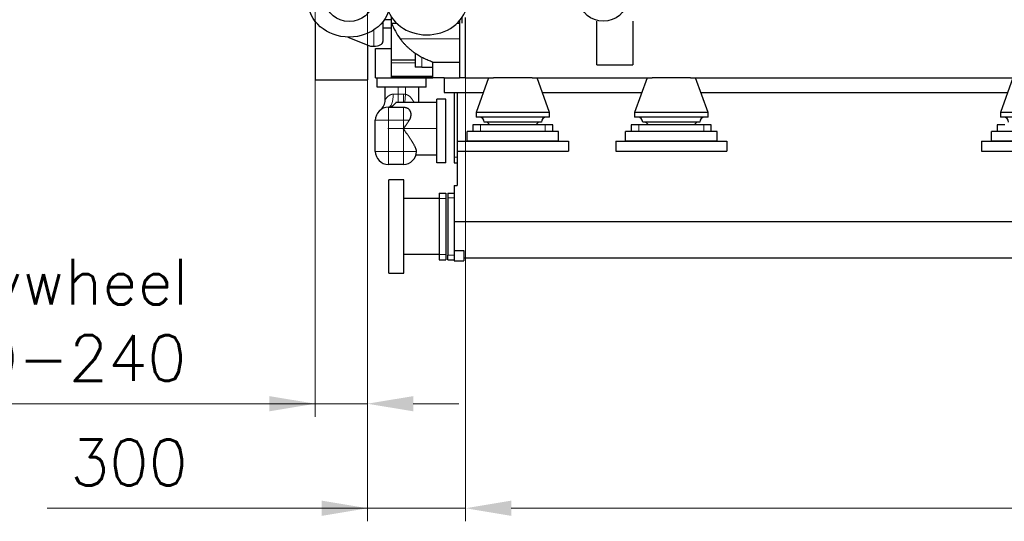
# Model space of a CAD drawing. Header units: inches. Extents: x 0 to 23760, y -13 to 16800.
# Tile 203 of 256: x 14947 to 17961, y 10537 to 12072. Entities that reach past the tile are written whole.
import ezdxf

# ---------------------------------------------------------------- set-up
doc = ezdxf.new("R2010")
doc.units = ezdxf.units.IN
doc.layers.add('1', color=7, linetype='Continuous', true_color=0xffffff)
doc.layers.add('254', color=7, linetype='Continuous', true_color=0xffffff)
doc.styles.add('latin_extended', font='simplex.shx')
doc.dimstyles.get("Standard").update_dxf_attribs({"dimtxt": 0.18, "dimasz": 0.18, "dimexe": 0.18, "dimexo": 0.0625, "dimgap": 0.09, "dimtad": 0, "dimtih": 1, "dimtoh": 1, "dimdec": 4, "dimzin": 0, "dimdsep": 46, "dimtxsty": 'Standard', "dimcen": 0.09, "dimadec": 0, "dimazin": 0, "dimtfac": 1, "dimtdec": 4, "dimtofl": 0, "dimtmove": 0, "dimatfit": 3, "dimfxl": 1, "dimtolj": 1, "dimtzin": 0, "dimarcsym": 0})

# ---------------------------------------------------------------- blocks, each defined once
blk = doc.blocks.new('_U1')
at = {"layer": '254', "color": 3, "linetype": 'Continuous', "lineweight": 13, "transparency": 16777216}
for p, q in [((16011.1, 12504.3), (16011.1, 10536.7)), ((16311.1, 11946.8), (16311.1, 10536.7)), ((16011.1, 10576.7), (15031.1, 10576.7)), ((15871.1, 10576.7), (15731.1, 10576.7)), ((16311.1, 10576.7), (16011.1, 10576.7)), ((16451.1, 10576.7), (16591.1, 10576.7))]:
    blk.add_line(p, q, dxfattribs=at)
at = {"layer": '254', "color": 3, "transparency": 16777216}
for points in [[(15871.1, 10553.4), (15871.1, 10600), (16011.1, 10576.7)], [(16451.1, 10600), (16451.1, 10553.4), (16311.1, 10576.7)]]:
    blk.add_solid(points, dxfattribs=at)
at = {"layer": 'Defpoints', "color": 0, "transparency": 16777216}
for p in [(16011.1, 12544.3), (16311.1, 11986.8), (16011.1, 10576.7)]:
    blk.add_point(p, dxfattribs=at)
at = {"layer": '254', "color": 2, "lineweight": 13, "transparency": 16777216, "insert": (15101.1, 10786.7), "char_height": 140, "attachment_point": 1, "style": 'latin_extended'}
blk.add_mtext('\\A1;300', dxfattribs=at)
blk = doc.blocks.new('_U2')
at = {"layer": '254', "color": 3, "linetype": 'Continuous', "lineweight": 13, "transparency": 16777216}
for p, q in [((15851.1, 12504.3), (15851.1, 10856.7)), ((16011.1, 12504.3), (16011.1, 10856.7)), ((15851.1, 10896.7), (14631.1, 10896.7)), ((15711.1, 10896.7), (15571.1, 10896.7)), ((16011.1, 10896.7), (15851.1, 10896.7)), ((16151.1, 10896.7), (16291.1, 10896.7))]:
    blk.add_line(p, q, dxfattribs=at)
at = {"layer": '254', "color": 3, "transparency": 16777216}
for points in [[(15711.1, 10873.4), (15711.1, 10920), (15851.1, 10896.7)], [(16151.1, 10920), (16151.1, 10873.4), (16011.1, 10896.7)]]:
    blk.add_solid(points, dxfattribs=at)
at = {"layer": 'Defpoints', "color": 0, "transparency": 16777216}
for p in [(15851.1, 12544.3), (16011.1, 12544.3), (15851.1, 10896.7)]:
    blk.add_point(p, dxfattribs=at)
at = {"layer": '254', "color": 2, "lineweight": 13, "transparency": 16777216, "insert": (14701.1, 11340), "char_height": 140, "attachment_point": 1, "style": 'latin_extended'}
blk.add_mtext('\\A1;\\C2;Flywheel\\P\\C2;90-240', dxfattribs=at)
blk = doc.blocks.new('_U9')
at = {"layer": '254', "color": 3, "linetype": 'Continuous', "lineweight": 13, "transparency": 16777216}
for p, q in [((16311.1, 11946.8), (16311.1, 10536.7)), ((21581.1, 11946.8), (21581.1, 10536.7)), ((16451.1, 10576.7), (21441.1, 10576.7))]:
    blk.add_line(p, q, dxfattribs=at)
at = {"layer": '254', "color": 3, "transparency": 16777216}
for points in [[(16451.1, 10600), (16451.1, 10553.4), (16311.1, 10576.7)], [(21441.1, 10553.4), (21441.1, 10600), (21581.1, 10576.7)]]:
    blk.add_solid(points, dxfattribs=at)
at = {"layer": 'Defpoints', "color": 0, "transparency": 16777216}
for p in [(16311.1, 11986.8), (21581.1, 11986.8), (21581.1, 10576.7)]:
    blk.add_point(p, dxfattribs=at)
at = {"layer": '254', "color": 2, "lineweight": 13, "transparency": 16777216, "insert": (18699.5, 10786.7), "char_height": 140, "attachment_point": 1, "style": 'latin_extended'}
blk.add_mtext('\\A1;5270', dxfattribs=at)

msp = doc.modelspace()

# ---------------------------------------------------------------- linework, layer by layer
at = {"layer": '1', "color": 2, "linetype": 'Continuous', "lineweight": 25}
for p, q in [((15851.123, 12067.498), (15851.123, 11888.332)), ((16058.623, 12066.838), (16058.623, 12005.239)), ((16085.117, 12072.377), (16062.676, 12072.377)), ((16085.123, 12061.416), (16085.123, 12079.827)), ((16085.123, 11949.123), (16085.123, 12061.416)), ((16085.123, 12061.416), (16100.736, 12061.416)), ((16285.51, 12061.416), (16293.121, 12061.416)), ((16293.123, 12069.38), (16293.123, 11894.332)), ((16301.123, 12061.416), (16301.123, 12079.827)), ((16311.123, 11894.332), (16311.123, 12079.332)), ((16713.125, 11934.335), (16713.125, 12067.735)), ((16823.125, 12067.735), (16823.125, 11934.335)), ((16085.117, 12046.524), (16058.622, 12046.524)), ((15951.046, 12019.34), (16020.123, 11991.24)), ((16011.123, 11994.914), (16011.123, 11888.332)), ((16020.123, 11991.24), (16030.623, 11991.24)), ((16036.123, 11984.331), (16085.123, 11984.331)), ((16036.123, 11894.332), (16036.123, 11984.331)), ((16157.123, 11969.328), (16157.123, 11927.332)), ((16085.123, 11939.885), (16085.123, 11949.123)), ((16085.123, 11949.123), (16157.123, 11949.123)), ((16085.123, 11899.838), (16085.123, 11939.885)), ((16211.123, 11894.332), (16211.123, 11942.75)), ((16211.123, 11942.75), (16293.123, 11942.75)), ((16177.123, 11927.332), (16157.123, 11927.332)), ((16177.123, 11927.332), (16211.123, 11927.332)), ((16713.125, 11934.335), (16823.125, 11934.335)), ((15851.123, 11888.332), (16011.123, 11888.332)), ((16036.123, 11894.332), (16211.122, 11894.332)), ((16041.123, 11866.332), (16041.123, 11894.332)), ((16085.123, 11896.009), (16085.123, 11899.838)), ((16085.123, 11896.009), (16211.122, 11896.009)), ((16191.123, 11866.332), (16191.123, 11894.332)), ((16246.124, 11894.332), (16211.123, 11894.332)), ((16246.123, 11894.332), (16293.138, 11894.332)), ((16246.123, 11894.332), (16246.123, 11849.332)), ((16311.123, 11894.332), (16293.123, 11894.332)), ((16311.123, 11894.332), (16397.419, 11894.332)), ((16382.123, 11894.332), (16343.623, 11788.332)), ((16514.861, 11894.332), (16397.381, 11894.332)), ((16514.924, 11894.332), (16882.424, 11894.332)), ((16568.623, 11788.332), (16530.123, 11894.332)), ((16867.123, 11894.332), (16828.623, 11788.332)), ((16999.861, 11894.332), (16882.381, 11894.332)), ((16999.929, 11894.332), (18002.464, 11894.332)), ((17053.623, 11788.332), (17015.123, 11894.332)), ((17987.123, 11894.332), (17948.623, 11788.332)), ((16191.123, 11866.332), (16041.123, 11866.332)), ((16065.123, 11826.782), (16065.123, 11866.332)), ((16167.123, 11866.332), (16167.123, 11818.433)), ((16246.123, 11849.332), (16365.827, 11849.332)), ((16276.123, 11849.332), (16276.123, 11651.332)), ((16286.123, 11849.332), (16286.123, 11700.334)), ((16546.55, 11849.332), (16850.812, 11849.332)), ((17031.535, 11849.332), (17970.829, 11849.332)), ((16098.123, 11818.332), (16087.504, 11807.714)), ((16223.123, 11818.432), (16098.123, 11818.432)), ((16098.123, 11818.432), (16098.123, 11818.332)), ((16223.123, 11634.332), (16223.123, 11829.332)), ((16251.123, 11829.332), (16223.123, 11829.332)), ((16251.123, 11634.332), (16251.123, 11829.332)), ((16075.123, 11804.332), (16084.123, 11804.332)), ((16087.504, 11807.714), (16084.123, 11804.332)), ((16084.123, 11804.332), (16084.123, 11803.879)), ((16121.123, 11803.879), (16084.123, 11803.879)), ((16343.623, 11788.332), (16343.623, 11774.1)), ((16568.623, 11788.332), (16343.623, 11788.332)), ((16568.623, 11774.1), (16568.623, 11788.332)), ((17053.623, 11788.332), (16828.623, 11788.332)), ((16828.623, 11788.332), (16828.623, 11774.1)), ((17053.623, 11774.1), (17053.623, 11788.332)), ((17948.623, 11788.332), (17948.623, 11774.1)), ((18173.623, 11788.332), (17948.623, 11788.332)), ((16035.123, 11669.332), (16035.123, 11764.332)), ((16568.623, 11774.1), (16343.623, 11774.1)), ((16543.623, 11759.1), (16368.623, 11759.1)), ((17053.623, 11774.1), (16828.623, 11774.1)), ((17028.623, 11759.1), (16853.623, 11759.1)), ((18173.623, 11774.1), (17948.623, 11774.1)), ((16316.123, 11700.332), (16316.123, 11730.332)), ((16596.123, 11730.332), (16316.123, 11730.332)), ((16333.623, 11750.332), (16333.623, 11730.332)), ((16356.93, 11750.332), (16333.623, 11750.332)), ((16555.317, 11750.332), (16356.93, 11750.332)), ((16578.623, 11750.332), (16555.317, 11750.332)), ((16578.623, 11730.332), (16578.623, 11750.332)), ((16596.123, 11700.332), (16596.123, 11730.332)), ((16801.123, 11700.332), (16801.123, 11730.332)), ((17081.123, 11730.332), (16801.123, 11730.332)), ((16841.93, 11750.332), (16818.623, 11750.332)), ((16818.623, 11750.332), (16818.623, 11730.332)), ((17040.317, 11750.332), (16841.93, 11750.332)), ((17063.623, 11750.332), (17040.317, 11750.332)), ((17063.623, 11730.332), (17063.623, 11750.332)), ((17081.123, 11700.332), (17081.123, 11730.332)), ((18201.123, 11730.332), (17921.123, 11730.332)), ((17921.123, 11700.332), (17921.123, 11730.332)), ((17938.623, 11750.332), (17938.623, 11730.332)), ((17961.93, 11750.332), (17938.623, 11750.332)), ((16286.123, 11700.332), (16286.123, 11670.332)), ((16286.123, 11700.332), (16626.123, 11700.332)), ((16596.123, 11700.332), (16316.123, 11700.332)), ((16626.123, 11700.332), (16626.123, 11670.332)), ((16771.123, 11700.332), (16771.123, 11670.332)), ((16771.123, 11700.332), (17111.123, 11700.332)), ((17081.123, 11700.332), (16801.123, 11700.332)), ((17111.123, 11700.332), (17111.123, 11670.332)), ((17891.123, 11700.332), (18231.123, 11700.332)), ((17891.123, 11700.332), (17891.123, 11670.332)), ((18201.123, 11700.332), (17921.123, 11700.332)), ((16286.123, 11670.334), (16286.123, 11651.332)), ((16286.123, 11670.332), (16626.123, 11670.332)), ((16771.123, 11670.332), (17111.123, 11670.332)), ((17891.123, 11670.332), (18231.123, 11670.332)), ((16159.616, 11658.432), (16223.123, 11658.432)), ((16276.123, 11651.332), (16276.123, 11634.332)), ((16286.123, 11651.332), (16286.123, 11634.838)), ((16286.123, 11634.838), (16286.123, 11564.332)), ((16121.123, 11629.332), (16075.123, 11629.332)), ((16251.123, 11634.332), (16223.123, 11634.332)), ((16276.123, 11634.332), (16286.123, 11634.332)), ((16076.723, 11296.832), (16076.723, 11581.832)), ((16122.323, 11581.832), (16076.723, 11581.832)), ((16122.323, 11296.832), (16122.323, 11581.832)), ((16276.123, 11564.332), (16286.123, 11564.332)), ((16276.123, 11564.332), (16276.123, 11454.793)), ((16230.323, 11524.582), (16122.323, 11524.582)), ((16230.323, 11541.832), (16230.323, 11524.832)), ((16230.323, 11541.832), (16251.123, 11541.832)), ((16230.323, 11524.832), (16230.323, 11353.832)), ((16251.123, 11541.832), (16251.123, 11524.832)), ((16251.123, 11524.832), (16251.123, 11353.832)), ((16257.123, 11541.832), (16257.123, 11526.832)), ((16257.123, 11541.832), (16276.123, 11541.832)), ((16257.123, 11526.832), (16257.123, 11351.832)), ((16276.123, 11454.793), (16276.123, 11365.488)), ((16276.123, 11454.793), (21586.123, 11454.793)), ((16276.123, 11365.488), (16276.123, 11334.332)), ((16276.123, 11365.488), (16306.123, 11365.488)), ((16306.123, 11365.488), (16306.123, 11334.332)), ((16122.323, 11354.082), (16230.323, 11354.082)), ((16230.323, 11353.832), (16230.323, 11336.832)), ((16230.323, 11336.832), (16251.123, 11336.832)), ((16251.123, 11353.832), (16251.123, 11336.832)), ((16257.123, 11336.832), (16257.123, 11351.832)), ((16257.123, 11336.832), (16276.123, 11336.832)), ((16276.123, 11334.332), (16306.123, 11334.332)), ((16306.123, 11343.332), (21581.123, 11343.332)), ((16076.723, 11296.832), (16122.323, 11296.832))]:
    msp.add_line(p, q, dxfattribs=at)
at = {"layer": '1', "color": 110, "linetype": 'Continuous', "lineweight": 13}
for p, q in [((16030.623, 11991.24), (16030.623, 12041.262)), ((16111.004, 12014.332), (16293.123, 12014.332)), ((16085.123, 11939.885), (16157.122, 11939.885)), ((16177.123, 11927.332), (16177.123, 11957.14)), ((16085.123, 11899.838), (16211.123, 11899.838)), ((16105.123, 11866.332), (16105.123, 11844.332)), ((16127.123, 11844.107), (16127.123, 11866.332)), ((16090.123, 11844.332), (16105.123, 11844.332)), ((16105.123, 11844.332), (16121.123, 11844.332)), ((16105.123, 11818.431), (16105.123, 11844.332)), ((16121.123, 11818.431), (16121.123, 11844.332)), ((16125.192, 11818.432), (16127.123, 11844.107)), ((16075.123, 11804.332), (16075.123, 11764.332)), ((16121.123, 11803.879), (16121.123, 11764.332)), ((16075.123, 11764.332), (16035.123, 11764.332)), ((16121.123, 11764.332), (16075.123, 11764.332)), ((16075.123, 11764.332), (16075.123, 11669.332)), ((16121.123, 11669.332), (16121.123, 11764.332)), ((16139.183, 11764.332), (16121.123, 11764.332)), ((16356.93, 11730.332), (16356.93, 11750.332)), ((16555.317, 11730.332), (16555.317, 11750.332)), ((16841.93, 11730.332), (16841.93, 11750.332)), ((17040.317, 11730.332), (17040.317, 11750.332)), ((16035.123, 11669.332), (16075.123, 11669.332)), ((16075.123, 11669.332), (16075.123, 11629.332)), ((16075.123, 11669.332), (16121.123, 11669.332)), ((16121.123, 11669.332), (16161.122, 11669.332)), ((16121.123, 11629.332), (16121.123, 11669.332)), ((16276.123, 11651.332), (16286.123, 11651.332)), ((16230.323, 11524.832), (16251.123, 11524.832)), ((16257.123, 11526.832), (16276.123, 11526.832)), ((16230.323, 11353.832), (16251.123, 11353.832)), ((16257.123, 11351.832), (16276.123, 11351.832))]:
    msp.add_line(p, q, dxfattribs=at)
at = {"layer": '1', "color": 163, "linetype": 'Continuous', "lineweight": 18}
msp.add_line((16223.123, 11739.314), (16073.123, 11739.314), dxfattribs=at)
at = {"layer": '1', "color": 2, "linetype": 'Continuous', "lineweight": 25}
for centre, radius, start, end in [((16271.742, 12133.342), 200, 201.077613, 216.516266), ((16025.123, 11826.782), 40, 308.682187, 0), ((16075.123, 11764.332), 40, 90, 180), ((16353.623, 11759.1), 15, 0, 90), ((16371.458, 11744.146), 15, 24.359101, 85.546788), ((16540.788, 11744.146), 15, 94.453212, 155.640899), ((16558.623, 11759.1), 15, 90, 180), ((16838.623, 11759.1), 15, 0, 90), ((16856.458, 11744.146), 15, 24.359101, 85.546788), ((17025.788, 11744.146), 15, 94.453212, 155.640899), ((17043.623, 11759.1), 15, 90, 180), ((17958.623, 11759.1), 15, 0, 90), ((16075.123, 11669.332), 40, 180, 270), ((16121.123, 11669.332), 40, 270, 359.738975)]:
    msp.add_arc(centre, radius, start, end, dxfattribs=at)
at = {"layer": '1', "color": 110, "linetype": 'Continuous', "lineweight": 13}
msp.add_arc((16121.123, 11764.332), 80, 85.698778, 90, dxfattribs=at)
at = {"layer": '1', "color": 2, "linetype": 'Continuous', "lineweight": 25}
for centre, major_axis, ratio in [((15955.123, 12127.54), (-125, -0.011), 0.86605817), ((15955.123, 12127.54), (70, 0.006), 0.86605817), ((16733.125, 12128.573), (70, 0), 0.8660254)]:
    msp.add_ellipse(centre, major_axis=major_axis, ratio=ratio, dxfattribs=at)
for centre, major_axis, ratio, start_param in [((16193.123, 12134.332), (125, 0), 0.8660254, 3.48402625), ((16030.623, 12005.239), (28, 0), 0.49994324, 4.71238898)]:
    msp.add_ellipse(centre, major_axis=major_axis, ratio=ratio, start_param=start_param, end_param=6.28318531, dxfattribs=at)
at = {"layer": '1', "color": 110, "linetype": 'Continuous', "lineweight": 13}
msp.add_ellipse((16075.123, 11844.332), major_axis=(0, 40), ratio=0.375, start_param=3.14159265, end_param=4.71238898, dxfattribs=at)
at = {"layer": '1', "color": 2, "linetype": 'Continuous', "lineweight": 25}
for points, knots in [([(16211.123, 11942.75), (16208.783, 11943.495), (16206.46, 11944.281), (16201.842, 11945.939), (16199.549, 11946.81), (16194.99, 11948.64), (16192.724, 11949.597), (16188.219, 11951.601), (16185.98, 11952.646), (16181.528, 11954.828), (16179.314, 11955.963), (16174.911, 11958.328), (16172.722, 11959.557), (16168.367, 11962.111), (16166.202, 11963.437), (16161.894, 11966.19), (16159.751, 11967.617), (16155.488, 11970.579), (16153.368, 11972.114), (16150.204, 11974.502), (16149.152, 11975.313), (16147.84, 11976.344), (16147.578, 11976.551), (16147.055, 11976.967), (16146.272, 11977.592), (16145.493, 11978.224), (16142.907, 11980.343), (16140.867, 11982.084), (16136.847, 11985.658), (16134.867, 11987.492), (16130.965, 11991.254), (16129.044, 11993.183), (16126.207, 11996.151), (16125.269, 11997.153), (16123.407, 11999.183), (16122.484, 12000.211), (16120.653, 12002.292), (16119.745, 12003.346), (16118.395, 12004.948), (16117.947, 12005.485), (16117.277, 12006.296), (16117.054, 12006.568), (16116.61, 12007.112), (16115.503, 12008.475), (16114.413, 12009.853), (16112.692, 12012.078), (16111.843, 12013.2), (16111.004, 12014.332)], [0, 0, 0, 0, 0.0625, 0.0625, 0.125, 0.125, 0.1875, 0.1875, 0.25, 0.25, 0.3125, 0.3125, 0.375, 0.375, 0.4375, 0.4375, 0.5, 0.5, 0.5625, 0.5625, 0.59375, 0.59375, 0.6015625, 0.6015625, 0.609375, 0.625, 0.625, 0.6875, 0.6875, 0.75, 0.75, 0.8125, 0.8125, 0.84375, 0.84375, 0.875, 0.875, 0.90625, 0.90625, 0.921875, 0.921875, 0.9296875, 0.9296875, 0.9375, 0.96875, 0.96875, 1, 1, 1, 1]), ([(16084.123, 11803.879), (16084.39, 11804.223), (16084.661, 11804.561), (16085.074, 11805.06), (16085.212, 11805.224), (16085.492, 11805.551), (16085.632, 11805.712), (16086.338, 11806.511), (16086.916, 11807.125), (16087.504, 11807.714)], [0, 0, 0, 0, 0.25, 0.25, 0.375, 0.375, 0.5, 0.5, 1, 1, 1, 1]), ([(16139.183, 11764.332), (16139.542, 11764.863), (16139.881, 11765.4), (16140.52, 11766.484), (16140.82, 11767.03), (16141.386, 11768.133), (16141.651, 11768.689), (16142.147, 11769.809), (16142.378, 11770.372), (16142.807, 11771.507), (16143.005, 11772.078), (16143.277, 11772.939), (16143.363, 11773.227), (16143.487, 11773.661), (16143.527, 11773.805), (16143.606, 11774.095), (16143.644, 11774.239), (16143.829, 11774.961), (16143.959, 11775.537), (16144.186, 11776.682), (16144.283, 11777.252), (16144.442, 11778.387), (16144.569, 11779.516), (16144.631, 11780.634), (16144.659, 11781.747), (16144.657, 11782.301), (16144.634, 11782.989), (16144.625, 11783.195), (16144.614, 11783.401), (16144.606, 11783.538), (16144.602, 11783.607), (16144.58, 11783.949), (16144.558, 11784.22), (16144.479, 11785.029), (16144.342, 11786.092), (16144.14, 11787.124), (16143.904, 11788.141), (16143.77, 11788.642), (16143.469, 11789.629), (16143.301, 11790.115), (16142.931, 11791.072), (16142.729, 11791.544), (16142.453, 11792.123), (16142.369, 11792.297), (16142.282, 11792.469), (16142.223, 11792.583), (16142.193, 11792.641), (16142.044, 11792.926), (16141.921, 11793.15), (16141.538, 11793.816), (16141.266, 11794.247), (16140.69, 11795.086), (16140.386, 11795.494), (16139.742, 11796.286), (16139.403, 11796.67), (16138.689, 11797.416), (16138.314, 11797.777), (16137.526, 11798.477), (16137.112, 11798.815), (16136.568, 11799.224), (16136.458, 11799.305), (16136.235, 11799.465), (16136.123, 11799.544), (16135.781, 11799.78), (16135.55, 11799.932), (16134.844, 11800.378), (16134.357, 11800.66), (16133.349, 11801.191), (16132.828, 11801.441), (16131.751, 11801.908), (16131.194, 11802.126), (16130.545, 11802.353), (16130.473, 11802.377), (16130.328, 11802.427), (16130.255, 11802.451), (16130.035, 11802.523), (16129.594, 11802.664), (16129.146, 11802.794), (16128.243, 11803.039), (16127.63, 11803.183), (16126.38, 11803.432), (16125.744, 11803.536), (16124.934, 11803.643), (16124.69, 11803.673), (16124.444, 11803.7), (16124.279, 11803.717), (16124.197, 11803.726), (16123.784, 11803.766), (16123.454, 11803.793), (16122.459, 11803.857), (16121.793, 11803.879), (16121.123, 11803.879)], [0, 0, 0, 0, 0.03125, 0.03125, 0.0625, 0.0625, 0.09375, 0.09375, 0.125, 0.125, 0.15625, 0.15625, 0.171875, 0.171875, 0.1796875, 0.1796875, 0.1875, 0.1875, 0.21875, 0.21875, 0.25, 0.25, 0.28125, 0.3125, 0.3125, 0.34375, 0.34375, 0.3515625, 0.35546875, 0.35546875, 0.359375, 0.359375, 0.375, 0.375, 0.40625, 0.4375, 0.4375, 0.46875, 0.46875, 0.5, 0.5, 0.53125, 0.53125, 0.5390625, 0.54296875, 0.54296875, 0.546875, 0.546875, 0.5625, 0.5625, 0.59375, 0.59375, 0.625, 0.625, 0.65625, 0.65625, 0.6875, 0.6875, 0.71875, 0.71875, 0.7265625, 0.7265625, 0.734375, 0.734375, 0.75, 0.75, 0.78125, 0.78125, 0.8125, 0.8125, 0.84375, 0.84375, 0.84765625, 0.84765625, 0.8515625, 0.8515625, 0.859375, 0.875, 0.875, 0.90625, 0.90625, 0.9375, 0.9375, 0.9453125, 0.94921875, 0.94921875, 0.953125, 0.953125, 0.96875, 0.96875, 1, 1, 1, 1]), ([(16161.122, 11669.332), (16161.117, 11669.664), (16161.101, 11670.004), (16161.058, 11670.524), (16161.041, 11670.7), (16161.011, 11670.966), (16161.001, 11671.055), (16160.978, 11671.234), (16160.966, 11671.323), (16160.851, 11672.133), (16160.705, 11672.874), (16160.336, 11674.397), (16160.112, 11675.178), (16159.596, 11676.78), (16159.303, 11677.6), (16158.652, 11679.281), (16158.295, 11680.14), (16157.812, 11681.239), (16157.713, 11681.46), (16157.563, 11681.793), (16157.512, 11681.904), (16157.41, 11682.127), (16157.153, 11682.685), (16156.887, 11683.247), (16156.23, 11684.603), (16155.77, 11685.517), (16154.808, 11687.365), (16154.306, 11688.298), (16153.266, 11690.185), (16152.728, 11691.138), (16151.617, 11693.063), (16151.045, 11694.035), (16149.869, 11695.998), (16149.265, 11696.99), (16148.338, 11698.491), (16148.025, 11698.994), (16147.629, 11699.625), (16147.55, 11699.752), (16147.391, 11700.005), (16147.152, 11700.385), (16146.912, 11700.765), (16146.108, 11702.032), (16145.456, 11703.049), (16144.135, 11705.088), (16143.466, 11706.11), (16142.113, 11708.161), (16141.429, 11709.189), (16140.048, 11711.252), (16139.35, 11712.286), (16137.943, 11714.362), (16137.233, 11715.403), (16135.801, 11717.491), (16135.079, 11718.539), (16133.625, 11720.642), (16132.892, 11721.697), (16131.417, 11723.815), (16130.675, 11724.878), (16129.741, 11726.212), (16129.554, 11726.479), (16129.179, 11727.013), (16128.991, 11727.281), (16128.428, 11728.083), (16128.052, 11728.619), (16126.922, 11730.225), (16126.168, 11731.296), (16125.034, 11732.904), (16124.656, 11733.44), (16123.9, 11734.513), (16123.522, 11735.05), (16122.954, 11735.856), (16122.766, 11736.125), (16122.483, 11736.529), (16122.388, 11736.664), (16122.2, 11736.933), (16122.107, 11737.068), (16121.967, 11737.271), (16121.92, 11737.339), (16121.827, 11737.475), (16121.781, 11737.543), (16121.689, 11737.68), (16121.644, 11737.748), (16121.577, 11737.852), (16121.555, 11737.887), (16121.511, 11737.956), (16121.49, 11737.992), (16121.448, 11738.063), (16121.428, 11738.099), (16121.39, 11738.172), (16121.373, 11738.209), (16121.354, 11738.257), (16121.35, 11738.267), (16121.343, 11738.286), (16121.34, 11738.296), (16121.331, 11738.326), (16121.327, 11738.346), (16121.32, 11738.387), (16121.318, 11738.407), (16121.318, 11738.438), (16121.318, 11738.449), (16121.319, 11738.469), (16121.323, 11738.5), (16121.329, 11738.53), (16121.341, 11738.57), (16121.347, 11738.59), (16121.369, 11738.648), (16121.387, 11738.685), (16121.424, 11738.758), (16121.444, 11738.794), (16121.485, 11738.864), (16121.507, 11738.899), (16121.571, 11739.004), (16121.616, 11739.073), (16121.706, 11739.21), (16121.752, 11739.278), (16121.89, 11739.482), (16121.983, 11739.617), (16122.17, 11739.887), (16122.264, 11740.022), (16122.452, 11740.291), (16122.546, 11740.425), (16122.828, 11740.828), (16123.017, 11741.097), (16123.395, 11741.633), (16123.583, 11741.901), (16124.15, 11742.705), (16124.528, 11743.241), (16125.282, 11744.312), (16125.66, 11744.847), (16126.414, 11745.917), (16126.79, 11746.452), (16127.354, 11747.254), (16127.542, 11747.521), (16127.918, 11748.055), (16128.106, 11748.323), (16129.044, 11749.657), (16129.789, 11750.721), (16131.272, 11752.84), (16132.009, 11753.897), (16133.472, 11756.002), (16134.199, 11757.051), (16135.642, 11759.142), (16136.359, 11760.185), (16137.78, 11762.263), (16138.485, 11763.299), (16139.183, 11764.332)], [0, 0, 0, 0, 0.015625, 0.015625, 0.0234375, 0.0234375, 0.02734375, 0.02734375, 0.03125, 0.03125, 0.0625, 0.0625, 0.09375, 0.09375, 0.125, 0.125, 0.15625, 0.15625, 0.1640625, 0.1640625, 0.16796875, 0.16796875, 0.171875, 0.1875, 0.1875, 0.21875, 0.21875, 0.25, 0.25, 0.28125, 0.28125, 0.3125, 0.3125, 0.34375, 0.34375, 0.359375, 0.359375, 0.36328125, 0.36328125, 0.3671875, 0.375, 0.375, 0.40625, 0.40625, 0.4375, 0.4375, 0.46875, 0.46875, 0.5, 0.5, 0.53125, 0.53125, 0.5625, 0.5625, 0.59375, 0.59375, 0.625, 0.625, 0.6328125, 0.6328125, 0.640625, 0.640625, 0.65625, 0.65625, 0.6875, 0.6875, 0.703125, 0.703125, 0.71875, 0.71875, 0.7265625, 0.7265625, 0.73046875, 0.73046875, 0.734375, 0.734375, 0.73632813, 0.73632813, 0.73828125, 0.73828125, 0.74023438, 0.74023438, 0.74121094, 0.74121094, 0.7421875, 0.7421875, 0.74316406, 0.74316406, 0.74414063, 0.74414063, 0.74438477, 0.74438477, 0.74462891, 0.74462891, 0.74511719, 0.74511719, 0.74560547, 0.74560547, 0.74584961, 0.74584961, 0.74609375, 0.74658203, 0.74658203, 0.74707031, 0.74707031, 0.74804688, 0.74804688, 0.74902344, 0.74902344, 0.75, 0.75, 0.75195313, 0.75195313, 0.75390625, 0.75390625, 0.7578125, 0.7578125, 0.76171875, 0.76171875, 0.765625, 0.765625, 0.7734375, 0.7734375, 0.78125, 0.78125, 0.796875, 0.796875, 0.8125, 0.8125, 0.828125, 0.828125, 0.8359375, 0.8359375, 0.84375, 0.84375, 0.875, 0.875, 0.90625, 0.90625, 0.9375, 0.9375, 0.96875, 0.96875, 1, 1, 1, 1])]:
    msp.add_open_spline(points, degree=3, knots=knots, dxfattribs=at)
at = {"layer": '1', "color": 110, "linetype": 'Continuous', "lineweight": 13}
for points, knots in [([(16065.123, 11826.782), (16065.124, 11826.784), (16065.135, 11826.802), (16065.177, 11826.869), (16065.209, 11826.92), (16065.335, 11827.12), (16065.46, 11827.318), (16065.706, 11827.698), (16065.797, 11827.839), (16065.924, 11828.032), (16065.95, 11828.071), (16066.003, 11828.151), (16066.083, 11828.273), (16066.198, 11828.445), (16066.289, 11828.579), (16066.35, 11828.671), (16066.381, 11828.717), (16066.477, 11828.857), (16066.542, 11828.953), (16066.745, 11829.247), (16066.887, 11829.451), (16067.186, 11829.873), (16067.342, 11830.092), (16067.669, 11830.54), (16067.839, 11830.77), (16068.194, 11831.239), (16068.377, 11831.479), (16068.759, 11831.967), (16068.956, 11832.215), (16069.568, 11832.968), (16070.003, 11833.483), (16070.696, 11834.266), (16070.935, 11834.529), (16071.303, 11834.924), (16071.489, 11835.123), (16071.68, 11835.321), (16071.808, 11835.454), (16071.873, 11835.52), (16072.457, 11836.116), (16073.001, 11836.644), (16074.143, 11837.681), (16074.74, 11838.192), (16075.68, 11838.938), (16076, 11839.184), (16076.657, 11839.666), (16076.993, 11839.903), (16077.681, 11840.367), (16078.033, 11840.595), (16078.756, 11841.038), (16079.125, 11841.253), (16079.6, 11841.515), (16079.695, 11841.566), (16079.887, 11841.669), (16080.177, 11841.822), (16080.47, 11841.969), (16081.062, 11842.257), (16081.464, 11842.44), (16082.284, 11842.786), (16082.702, 11842.948), (16083.553, 11843.251), (16083.987, 11843.391), (16084.873, 11843.645), (16085.324, 11843.76), (16086.016, 11843.911), (16086.248, 11843.958), (16086.543, 11844.011), (16086.602, 11844.022), (16086.72, 11844.042), (16086.897, 11844.072), (16087.55, 11844.174), (16088.153, 11844.241), (16089.129, 11844.314), (16089.623, 11844.332), (16090.123, 11844.332)], [0, 0, 0, 0, 0.02977865, 0.02977865, 0.06107612, 0.06107612, 0.12367104, 0.12367104, 0.15496851, 0.15496851, 0.16279287, 0.16279287, 0.17061724, 0.18626597, 0.19409033, 0.19409033, 0.2019147, 0.2019147, 0.21756343, 0.21756343, 0.24886089, 0.24886089, 0.28015836, 0.28015836, 0.31145582, 0.31145582, 0.34275328, 0.34275328, 0.37405074, 0.37405074, 0.43664567, 0.43664567, 0.46794313, 0.46794313, 0.48359186, 0.49141623, 0.49141623, 0.4992406, 0.4992406, 0.56183552, 0.56183552, 0.62443045, 0.62443045, 0.65572791, 0.65572791, 0.68702537, 0.68702537, 0.71832284, 0.71832284, 0.7496203, 0.7496203, 0.75744466, 0.75744466, 0.76526903, 0.78091776, 0.78091776, 0.81221522, 0.81221522, 0.84351269, 0.84351269, 0.87481015, 0.87481015, 0.90610761, 0.90610761, 0.92175634, 0.92175634, 0.92566853, 0.92566853, 0.92958071, 0.93740507, 0.96870254, 0.96870254, 1, 1, 1, 1]), ([(16127.123, 11844.107), (16127.816, 11844.003), (16128.497, 11843.864), (16129.834, 11843.524), (16130.491, 11843.323), (16131.783, 11842.863), (16132.419, 11842.604), (16133.356, 11842.175), (16133.666, 11842.025), (16134.051, 11841.83), (16134.127, 11841.79), (16134.28, 11841.71), (16134.509, 11841.59), (16134.736, 11841.466), (16135.486, 11841.047), (16136.07, 11840.69), (16136.925, 11840.127), (16137.207, 11839.934), (16137.624, 11839.638), (16137.762, 11839.539), (16138.037, 11839.337), (16138.173, 11839.236), (16138.848, 11838.724), (16139.371, 11838.301), (16140.386, 11837.43), (16140.879, 11836.983), (16141.839, 11836.066), (16142.305, 11835.597), (16143.214, 11834.64), (16143.657, 11834.152), (16144.52, 11833.157), (16144.941, 11832.651), (16145.762, 11831.623), (16146.163, 11831.1), (16146.652, 11830.437), (16146.749, 11830.304), (16146.943, 11830.037), (16147.23, 11829.636), (16147.512, 11829.232), (16148.068, 11828.422), (16148.428, 11827.877), (16149.13, 11826.778), (16149.471, 11826.225), (16150.136, 11825.11), (16150.461, 11824.549), (16151.408, 11822.855), (16152.008, 11821.711), (16152.884, 11819.938), (16153.18, 11819.319), (16153.469, 11818.695)], [0, 0, 0, 0, 0.05245351, 0.05245351, 0.10490703, 0.10490703, 0.15736054, 0.15736054, 0.1835873, 0.1835873, 0.19014398, 0.19014398, 0.19670067, 0.20981405, 0.20981405, 0.26226757, 0.26226757, 0.28849432, 0.28849432, 0.3016077, 0.3016077, 0.31472108, 0.31472108, 0.36717459, 0.36717459, 0.4196281, 0.4196281, 0.47208162, 0.47208162, 0.52453513, 0.52453513, 0.57698864, 0.57698864, 0.62944216, 0.62944216, 0.64255554, 0.64255554, 0.65566891, 0.68189567, 0.68189567, 0.73434918, 0.73434918, 0.7868027, 0.7868027, 0.83925621, 0.83925621, 0.94416324, 0.94416324, 1, 1, 1, 1])]:
    msp.add_open_spline(points, degree=3, knots=knots, dxfattribs=at)
at = {"layer": '1', "color": 2, "linetype": 'Continuous', "lineweight": 25}
msp.add_open_spline([(16161.123, 11669.15), (16161.123, 11669.211), (16161.123, 11669.271), (16161.122, 11669.332)], degree=3, dxfattribs=at)

# ---------------------------------------------------------------- dimensions: what is measured, and where the dimension line sits
at = {"layer": '254', "color": 2, "linetype": 'Continuous', "lineweight": 13}
dim = msp.add_linear_dim(base=(15851.123, 10896.686), p1=(16011.123, 12544.332), p2=(15851.123, 12544.332), text='\\C2;Flywheel\\P\\C2;90-240', dimstyle='Standard', override={"dimscale": 40, "dimtxt": 3.5, "dimasz": 3.5, "dimexe": 1, "dimexo": 1, "dimgap": 1.75, "dimtad": 1, "dimtih": 1, "dimtoh": 0, "dimdec": 0, "dimlfac": 0.025, "dimzin": 8, "dimdsep": 46, "dimlunit": 2, "dimpost": '', "dimtxsty": 'latin_extended', "dimsah": 1, "dimse1": 0, "dimse2": 0, "dimsd1": 0, "dimsd2": 0, "dimclrd": 3, "dimclre": 3, "dimclrt": 2, "dimtol": 0, "dimtm": -0.1, "dimtfac": 0.714286, "dimtdec": 3, "dimtofl": 1, "dimtmove": 0, "dimtzin": 8, "dimlwd": 13, "dimlwe": 13}, dxfattribs=at)
dim.commit()
dim.dimension.update_dxf_attribs({"geometry": '_U2', "text_midpoint": (15101.123, 10896.686), "dimtype": 160})
for base, p2, override, picture, middle in [((16011.123, 10576.686), (16011.123, 12544.332), {"dimscale": 40, "dimtxt": 3.5, "dimasz": 3.5, "dimexe": 1, "dimexo": 1, "dimgap": 1.75, "dimtad": 1, "dimtih": 1, "dimtoh": 0, "dimdec": 0, "dimlfac": 1, "dimzin": 8, "dimdsep": 46, "dimlunit": 2, "dimtxsty": 'latin_extended', "dimsah": 1, "dimse1": 0, "dimse2": 0, "dimsd1": 0, "dimsd2": 0, "dimclrd": 3, "dimclre": 3, "dimclrt": 2, "dimtol": 0, "dimtm": -0.1, "dimtfac": 0.714286, "dimtdec": 3, "dimtofl": 1, "dimtmove": 0, "dimtzin": 8, "dimlwd": 13, "dimlwe": 13}, '_U1', (15281.056, 10576.686)), ((21581.123, 10576.686), (21581.123, 11986.832), {"dimscale": 40, "dimtxt": 3.5, "dimasz": 3.5, "dimexe": 1, "dimexo": 1, "dimgap": 1.75, "dimtad": 1, "dimtih": 1, "dimtoh": 0, "dimdec": 2, "dimlfac": 1, "dimzin": 8, "dimdsep": 46, "dimlunit": 2, "dimtxsty": 'latin_extended', "dimsah": 1, "dimse1": 0, "dimse2": 0, "dimsd1": 0, "dimsd2": 0, "dimclrd": 3, "dimclre": 3, "dimclrt": 2, "dimtol": 0, "dimtm": -0.1, "dimtfac": 0.714286, "dimtdec": 3, "dimtofl": 1, "dimtmove": 0, "dimtzin": 8, "dimlwd": 13, "dimlwe": 13}, '_U9', (18946.123, 10576.686))]:
    dim = msp.add_linear_dim(base=base, p1=(16311.123, 11986.832), p2=p2, dimstyle='Standard', override=override, dxfattribs=at)
    dim.commit()
    dim.dimension.update_dxf_attribs({"geometry": picture, "text_midpoint": middle, "dimtype": 160})

doc.saveas('drawing.dxf')
